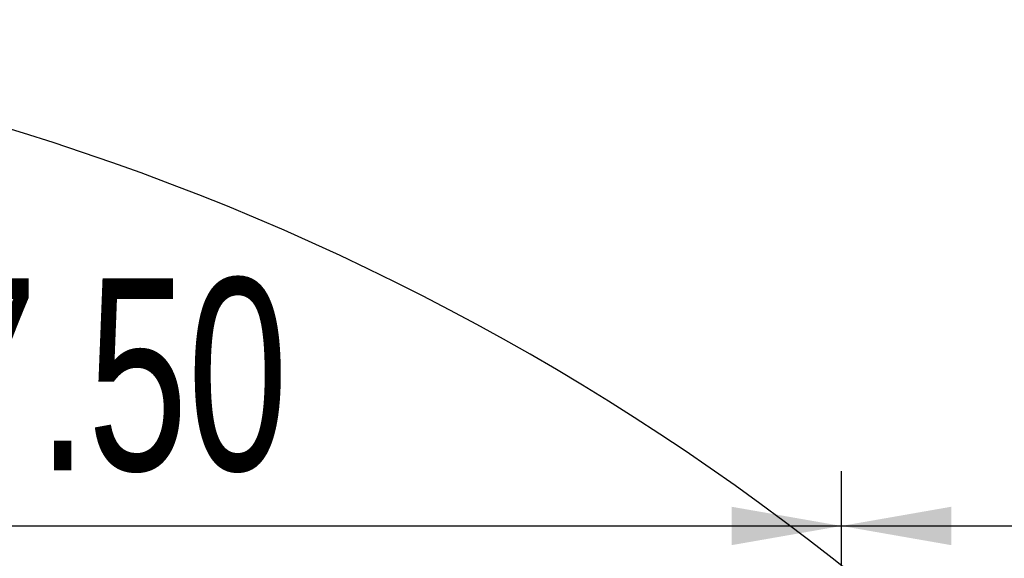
# Model space of a CAD drawing. Header units: millimetres. Extents: x 0 to 297, y 0 to 210.
# Tile 22 of 61: x 102 to 120, y 156 to 166. Entities that reach past the tile are written whole.
import ezdxf

# ---------------------------------------------------------------- set-up
doc = ezdxf.new("R2010")
doc.units = ezdxf.units.MM
doc.layers.add('尺寸线', color=6, linetype='Continuous')
doc.styles.add('SLDTEXTSTYLE1', font='TXT', dxfattribs={"width": 0.7})
doc.dimstyles.new('SLDDIMSTYLE3', dxfattribs={"dimtxt": 3.5, "dimasz": 2, "dimexe": 0, "dimexo": 0.0625, "dimgap": 0.875, "dimtad": 1, "dimlfac": 20, "dimrnd": 1e-09, "dimzin": 4, "dimdsep": 46, "dimtxsty": 'SLDTEXTSTYLE1', "dimsah": 1, "dimcen": 0.09, "dimadec": 0, "dimazin": 1, "dimtfac": 1, "dimtofl": 0, "dimtmove": 0, "dimatfit": 3, "dimfxl": 1, "dimfrac": 2, "dimtolj": 1, "dimtzin": 12, "dimarcsym": 0})

# ---------------------------------------------------------------- blocks, each defined once
blk = doc.blocks.new('_D_12')
at = {"layer": '尺寸线', "transparency": 16777216}
for p, q in [((88.591, 143.536), (88.591, 157.815)), ((116.966, 146.036), (116.966, 157.815)), ((88.591, 156.815), (116.966, 156.815))]:
    blk.add_line(p, q, dxfattribs=at)
for points in [[(88.591, 156.815), (90.591, 156.465), (90.591, 157.165)], [(116.966, 156.815), (114.966, 157.165), (114.966, 156.465)]]:
    blk.add_solid(points, dxfattribs=at)
at = {"layer": '尺寸线', "transparency": 16777216, "insert": (96.868, 161.327), "char_height": 3.5, "attachment_point": 1, "style": 'SLDTEXTSTYLE1'}
blk.add_mtext('567.50', dxfattribs=at)
blk = doc.blocks.new('_D_13')
at = {"layer": '尺寸线', "transparency": 16777216}
for p, q in [((116.966, 146.036), (116.966, 157.815)), ((122.691, 147.136), (122.691, 157.815)), ((116.966, 156.815), (122.691, 156.815)), ((122.691, 156.815), (140.948, 156.815))]:
    blk.add_line(p, q, dxfattribs=at)
for points in [[(116.966, 156.815), (118.966, 156.465), (118.966, 157.165)], [(122.691, 156.815), (120.691, 157.165), (120.691, 156.465)]]:
    blk.add_solid(points, dxfattribs=at)
at = {"layer": '尺寸线', "transparency": 16777216, "insert": (128.727, 161.327), "char_height": 3.5, "attachment_point": 1, "style": 'SLDTEXTSTYLE1'}
blk.add_mtext('114.50', dxfattribs=at)

msp = doc.modelspace()

# ---------------------------------------------------------------- linework, layer by layer
at = {"layer": '尺寸线'}
msp.add_arc((88.4006495, 120.036424), 46, 0, 90, dxfattribs=at)

# ---------------------------------------------------------------- dimensions: what is measured, and where the dimension line sits
for base, p1, p2, picture, middle in [((116.9659217, 156.815391), (88.5909217, 142.5356195), (116.9659217, 145.0356195), '_D_12', (102.9785573, 156.815391)), ((122.6909217, 156.815391), (116.9659217, 145.0356195), (122.6909217, 146.1356195), '_D_13', (134.8376505, 156.815391))]:
    dim = msp.add_linear_dim(base=base, p1=p1, p2=p2, dimstyle='SLDDIMSTYLE3', dxfattribs=at)
    dim.commit()
    dim.dimension.update_dxf_attribs({"geometry": picture, "text_midpoint": middle, "dimtype": 160})

doc.saveas('drawing.dxf')
